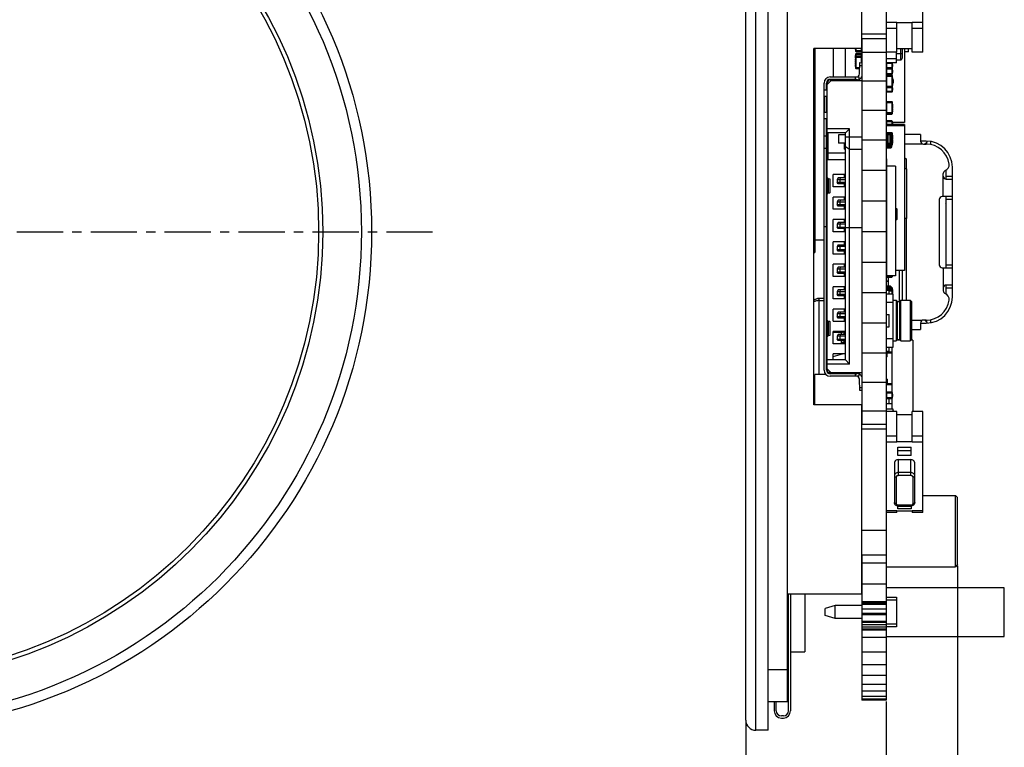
# Model space of a CAD drawing. Header units: millimetres. Extents: x -49 to 165, y -182 to -55.
# Tile 5 of 93: x 16 to 64, y -152 to -116. Entities that reach past the tile are written whole.
import ezdxf

# ---------------------------------------------------------------- set-up
doc = ezdxf.new("R2010")
doc.units = ezdxf.units.MM
doc.header["$LTSCALE"] = 1.21
doc.header["$MEASUREMENT"] = 0
doc.header["$PDMODE"] = 3
doc.header["$PDSIZE"] = 0.3125
doc.linetypes.add('CENTER', pattern=[0.6, 0.375, -0.075, 0.075, -0.075])
doc.layers.get('0').update_dxf_attribs({"linetype": 'CONTINUOUS'})
doc.layers.get('DEFPOINTS').update_dxf_attribs({"linetype": 'CONTINUOUS'})
doc.layers.add('Dim', color=3, linetype='CONTINUOUS', lineweight=25)
doc.styles.get("Standard").update_dxf_attribs({"font": 'txt', "width": 0.8})
doc.dimstyles.get("Standard").update_dxf_attribs({"dimtxt": 0.15625, "dimasz": 0.1875, "dimexe": 0.125, "dimexo": 0.0625, "dimgap": 0.09, "dimtad": 0, "dimtih": 1, "dimtoh": 1, "dimzin": 4, "dimdsep": 46, "dimtxsty": 'Standard', "dimblk": '_FILLED', "dimblk1": '_FILLED', "dimblk2": '_FILLED', "dimcen": 0.09, "dimazin": 1, "dimtp": 0.01, "dimtm": 0.01, "dimtfac": 1, "dimtofl": 0, "dimtmove": 0, "dimatfit": 3, "dimldrblk": '_FILLED', "dimfxl": 1, "dimtolj": 1, "dimtzin": 4, "dimarcsym": 0})

# ---------------------------------------------------------------- blocks, each defined once
blk = doc.blocks.new('_FILLED')
at = {"color": 0, "linetype": 'ByBlock'}
blk.add_solid([(0, 0), (-1, 0.167), (-1, -0.167)], dxfattribs=at)
blk = doc.blocks.new('*D67')
at = {"layer": 'DEFPOINTS', "color": 0}
for p in [(58.495, -149.586), (51.595, -150.554), (51.595, -155.051)]:
    blk.add_point(p, dxfattribs=at)
at = {"layer": 'Dim', "color": 0, "lineweight": -2}
for p, q in [((58.495, -149.649), (58.495, -155.176)), ((51.595, -150.617), (51.595, -155.176)), ((53.095, -155.051), (53.255, -155.051)), ((56.995, -155.051), (56.835, -155.051))]:
    blk.add_line(p, q, dxfattribs=at)
at = {"layer": 'Dim', "color": 0, "lineweight": -2, "xscale": 1.5, "yscale": 1.5, "zscale": 1.5, "rotation": 180}
blk.add_blockref('_FILLED', (51.595, -155.051), dxfattribs=at)
at = {"layer": 'Dim', "color": 0, "lineweight": -2, "xscale": 1.5, "yscale": 1.5, "zscale": 1.5}
blk.add_blockref('_FILLED', (58.495, -155.051), dxfattribs=at)
at = {"layer": 'Dim', "color": 0, "insert": (55.045, -155.051), "char_height": 1.5, "attachment_point": 5, "line_spacing_factor": 1.5}
blk.add_mtext('\\A1;6.90', dxfattribs=at)
blk = doc.blocks.new('*D68')
at = {"layer": 'DEFPOINTS', "color": 0}
for p in [(61.995, -142.924), (51.595, -150.554), (61.995, -158.654)]:
    blk.add_point(p, dxfattribs=at)
at = {"layer": 'Dim', "color": 0, "lineweight": -2}
for p, q in [((61.995, -142.987), (61.995, -158.779)), ((51.595, -150.617), (51.595, -158.779)), ((53.095, -158.654), (54.705, -158.654)), ((60.495, -158.654), (58.885, -158.654))]:
    blk.add_line(p, q, dxfattribs=at)
at = {"layer": 'Dim', "color": 0, "lineweight": -2, "xscale": 1.5, "yscale": 1.5, "zscale": 1.5, "rotation": 180}
blk.add_blockref('_FILLED', (51.595, -158.654), dxfattribs=at)
at = {"layer": 'Dim', "color": 0, "lineweight": -2, "xscale": 1.5, "yscale": 1.5, "zscale": 1.5}
blk.add_blockref('_FILLED', (61.995, -158.654), dxfattribs=at)
at = {"layer": 'Dim', "color": 0, "insert": (56.795, -158.654), "char_height": 1.5, "attachment_point": 5, "line_spacing_factor": 1.5}
blk.add_mtext('\\A1;10.40', dxfattribs=at)

msp = doc.modelspace()

# ---------------------------------------------------------------- linework, layer by layer
at = {"color": 7, "linetype": 'Continuous'}
for p, q in [((52.095, -151.054), (52.095, -102.094)), ((52.695, -151.054), (52.695, -102.094)), ((51.595, -150.554), (51.595, -102.594)), ((53.645, -149.654), (53.645, -103.304)), ((57.295, -117.574), (57.295, -103.778)), ((58.495, -103.562), (58.495, -149.586)), ((58.495, -116.872), (57.297, -116.872)), ((58.495, -117.107), (57.297, -117.107)), ((58.495, -117.769), (57.297, -117.769)), ((58.495, -119.179), (57.297, -119.179)), ((58.495, -120.62), (57.297, -120.62)), ((58.495, -122.086), (57.297, -122.086)), ((58.495, -123.572), (57.297, -123.572)), ((58.495, -125.071), (57.297, -125.071)), ((58.495, -126.576), (57.297, -126.576)), ((58.495, -128.081), (57.297, -128.081)), ((58.495, -129.579), (57.297, -129.579)), ((58.495, -131.065), (57.297, -131.065)), ((58.495, -132.532), (57.297, -132.532)), ((58.495, -133.973), (57.297, -133.973)), ((57.295, -144.374), (57.295, -135.074)), ((58.495, -135.382), (57.297, -135.382)), ((58.495, -136.044), (57.297, -136.044)), ((58.495, -136.279), (57.297, -136.279)), ((60.295, -139.524), (61.895, -139.524)), ((61.995, -139.624), (61.895, -139.524)), ((61.895, -143.024), (61.895, -139.524)), ((61.995, -142.924), (61.995, -139.624)), ((58.495, -141.253), (57.297, -141.253)), ((58.495, -142.464), (57.297, -142.464)), ((57.297, -142.464), (57.297, -149.586)), ((58.495, -142.847), (57.297, -142.847)), ((58.495, -143.024), (61.895, -143.024)), ((61.995, -142.924), (61.895, -143.024)), ((58.495, -143.877), (57.297, -143.877)), ((57.295, -144.374), (53.645, -144.374)), ((53.695, -150.104), (53.695, -144.374)), ((53.795, -144.374), (53.795, -150.104)), ((54.495, -144.374), (54.495, -147.197)), ((58.495, -144.525), (58.995, -144.525)), ((58.995, -144.525), (58.995, -145.985)), ((55.995, -144.935), (55.495, -145.085)), ((57.297, -144.935), (55.995, -144.935)), ((55.995, -145.575), (55.995, -144.935)), ((58.495, -144.751), (57.297, -144.751)), ((58.495, -144.796), (57.297, -144.796)), ((58.495, -144.82), (57.297, -144.82)), ((58.495, -144.875), (57.297, -144.875)), ((58.995, -144.661), (58.495, -144.661)), ((55.495, -145.425), (55.495, -145.085)), ((55.995, -145.575), (55.495, -145.425)), ((58.495, -145.11), (57.297, -145.11)), ((58.495, -145.329), (57.297, -145.329)), ((58.495, -145.388), (57.297, -145.388)), ((57.297, -145.575), (55.995, -145.575)), ((58.495, -145.711), (57.297, -145.711)), ((58.495, -145.765), (57.297, -145.765)), ((58.495, -145.882), (57.297, -145.882)), ((58.495, -145.999), (57.297, -145.999)), ((58.995, -145.849), (58.495, -145.849)), ((58.995, -145.985), (58.495, -145.985)), ((58.495, -146.098), (57.297, -146.098)), ((58.495, -146.137), (57.297, -146.137)), ((58.495, -146.504), (57.297, -146.504)), ((53.795, -147.197), (54.495, -147.197)), ((58.495, -147.214), (57.297, -147.214)), ((58.495, -147.835), (57.297, -147.835)), ((53.645, -148.082), (52.695, -148.082)), ((58.495, -148.366), (57.297, -148.366)), ((58.495, -148.803), (57.297, -148.803)), ((58.495, -149.144), (57.297, -149.144)), ((58.495, -149.39), (57.297, -149.39)), ((53.645, -149.654), (52.695, -149.654)), ((52.995, -149.654), (52.995, -150.104)), ((53.095, -150.104), (53.095, -149.654)), ((58.495, -149.537), (57.297, -149.537)), ((58.495, -149.586), (57.297, -149.586)), ((53.445, -150.354), (53.345, -150.354)), ((53.345, -150.454), (53.445, -150.454)), ((52.695, -151.054), (52.095, -151.054))]:
    msp.add_line(p, q, dxfattribs=at)
at = {"color": 6, "linetype": 'Continuous'}
for p, q in [((60.295, -117.754), (60.295, -112.773)), ((59.023, -116.297), (58.495, -116.302)), ((59.023, -117.754), (59.023, -116.296)), ((59.023, -116.296), (59.767, -116.296)), ((59.767, -117.754), (59.767, -116.296)), ((60.295, -116.302), (59.767, -116.297)), ((58.495, -116.58), (59.023, -116.58)), ((59.767, -116.58), (60.295, -116.58)), ((57.297, -117.107), (57.297, -119.144)), ((54.945, -135.074), (54.945, -117.574)), ((57.295, -117.574), (54.945, -117.574)), ((54.995, -117.574), (54.995, -127.597)), ((55.893, -117.574), (55.893, -118.974)), ((56.495, -118.974), (56.495, -117.574)), ((56.989, -117.627), (56.989, -117.574)), ((56.989, -117.608), (56.992, -117.608)), ((56.992, -117.616), (56.989, -117.616)), ((56.989, -117.627), (56.992, -117.627)), ((56.989, -118.036), (56.989, -117.929)), ((56.989, -117.929), (56.992, -117.929)), ((56.989, -117.974), (56.992, -117.974)), ((56.992, -117.574), (56.992, -117.702)), ((56.992, -117.671), (57.297, -117.671)), ((57.266, -117.702), (56.992, -117.702)), ((56.992, -117.857), (56.992, -118.539)), ((56.992, -117.857), (57.297, -117.857)), ((57.023, -117.732), (57.023, -117.574)), ((57.023, -117.732), (57.266, -117.732)), ((57.023, -118.569), (57.023, -117.827)), ((57.266, -117.827), (57.023, -117.827)), ((57.266, -117.96), (57.023, -117.96)), ((57.266, -117.574), (57.266, -117.732)), ((57.266, -117.827), (57.266, -118.276)), ((59.023, -117.754), (58.495, -117.754)), ((58.995, -118.276), (58.995, -117.754)), ((59.295, -117.835), (58.995, -117.835)), ((59.023, -117.582), (59.767, -117.582)), ((59.195, -117.582), (59.195, -118.135)), ((59.295, -118.035), (59.295, -117.582)), ((59.395, -117.582), (59.395, -121.206)), ((59.595, -117.738), (59.395, -117.738)), ((59.595, -117.738), (59.595, -117.582)), ((60.295, -117.754), (59.767, -117.754)), ((56.992, -117.991), (56.989, -117.991)), ((56.992, -118.036), (56.989, -118.036)), ((56.989, -118.157), (56.989, -118.083)), ((56.992, -118.083), (56.989, -118.083)), ((56.992, -118.083), (56.989, -118.083)), ((56.992, -118.12), (56.989, -118.12)), ((56.989, -118.157), (56.992, -118.157)), ((56.989, -118.258), (56.989, -118.181)), ((56.992, -118.181), (56.989, -118.181)), ((56.992, -118.181), (56.989, -118.181)), ((56.989, -118.184), (56.992, -118.184)), ((56.989, -118.221), (56.992, -118.221)), ((56.989, -118.258), (56.992, -118.258)), ((56.989, -118.362), (56.989, -118.288)), ((56.992, -118.288), (56.989, -118.288)), ((56.992, -118.288), (56.989, -118.288)), ((56.992, -118.325), (56.989, -118.325)), ((56.989, -118.362), (56.992, -118.362)), ((56.989, -118.464), (56.989, -118.39)), ((56.989, -118.39), (56.992, -118.39)), ((56.989, -118.39), (56.992, -118.39)), ((56.989, -118.399), (56.992, -118.399)), ((56.989, -118.436), (56.992, -118.436)), ((56.992, -118.453), (56.989, -118.453)), ((56.989, -118.464), (56.992, -118.464)), ((56.992, -117.99), (57.297, -117.99)), ((57.297, -118.02), (56.992, -118.02)), ((57.186, -118.827), (57.195, -118.274)), ((57.297, -118.426), (57.193, -118.424)), ((57.195, -118.274), (57.297, -118.276)), ((58.495, -118.076), (58.995, -118.076)), ((58.995, -118.276), (58.495, -118.276)), ((58.526, -118.851), (58.526, -118.276)), ((58.526, -118.292), (58.8, -118.292)), ((58.77, -118.276), (58.77, -118.851)), ((58.8, -118.536), (58.8, -118.292)), ((58.8, -118.357), (58.803, -118.357)), ((58.8, -118.357), (58.803, -118.357)), ((58.8, -118.402), (58.803, -118.402)), ((58.803, -118.42), (58.8, -118.42)), ((58.803, -118.464), (58.8, -118.464)), ((58.803, -118.357), (58.803, -118.464)), ((58.995, -118.135), (59.195, -118.135)), ((56.992, -118.508), (57.191, -118.508)), ((57.191, -118.539), (56.992, -118.539)), ((57.023, -118.569), (57.19, -118.569)), ((58.8, -118.536), (58.495, -118.536)), ((58.8, -118.82), (58.495, -118.82)), ((58.8, -118.949), (58.495, -118.949)), ((58.495, -118.949), (58.499, -118.949)), ((58.515, -118.89), (58.515, -118.849)), ((58.526, -118.566), (58.77, -118.566)), ((58.526, -118.576), (58.8, -118.576)), ((58.526, -118.851), (58.77, -118.851)), ((58.526, -119.714), (58.526, -118.888)), ((58.77, -118.888), (58.526, -118.888)), ((58.77, -118.888), (58.526, -118.888)), ((58.526, -118.919), (58.8, -118.919)), ((58.77, -118.888), (58.77, -119.714)), ((58.8, -118.82), (58.8, -118.576)), ((58.803, -118.648), (58.8, -118.648)), ((58.803, -118.649), (58.8, -118.649)), ((58.803, -118.658), (58.8, -118.658)), ((58.8, -118.667), (58.803, -118.667)), ((58.803, -118.755), (58.8, -118.755)), ((58.8, -119.683), (58.8, -118.919)), ((58.803, -118.648), (58.803, -118.755)), ((55.445, -133.374), (55.445, -119.274)), ((55.565, -119.624), (55.565, -119.274)), ((55.565, -119.274), (55.595, -119.274)), ((55.595, -119.344), (55.795, -119.144)), ((55.595, -133.374), (55.595, -119.274)), ((55.745, -118.974), (57.145, -118.974)), ((55.745, -119.124), (55.745, -119.094)), ((56.995, -119.094), (55.745, -119.094)), ((55.745, -119.124), (57.145, -119.124)), ((55.795, -119.144), (57.295, -119.144)), ((55.893, -119.124), (55.893, -119.144)), ((56.295, -119.144), (56.354, -119.124)), ((56.295, -119.144), (56.295, -119.124)), ((56.895, -119.124), (56.895, -119.144)), ((56.995, -119.094), (56.995, -118.974)), ((57.095, -118.974), (57.095, -118.962)), ((57.145, -118.974), (57.145, -119.124)), ((57.295, -119.144), (57.295, -120.62)), ((57.297, -119.179), (57.297, -136.044)), ((58.803, -119.012), (58.8, -119.012)), ((58.803, -119.012), (58.8, -119.012)), ((58.803, -119.049), (58.8, -119.049)), ((58.8, -119.086), (58.803, -119.086)), ((58.803, -119.11), (58.8, -119.11)), ((58.803, -119.11), (58.8, -119.11)), ((58.803, -119.187), (58.8, -119.187)), ((58.803, -119.217), (58.8, -119.217)), ((58.803, -119.217), (58.8, -119.217)), ((58.803, -119.254), (58.8, -119.254)), ((58.8, -119.291), (58.803, -119.291)), ((58.803, -119.319), (58.8, -119.319)), ((58.803, -119.319), (58.8, -119.319)), ((58.8, -119.33), (58.803, -119.33)), ((58.803, -119.382), (58.8, -119.382)), ((58.803, -119.393), (58.8, -119.393)), ((58.803, -119.012), (58.803, -119.086)), ((58.803, -119.028), (58.82, -119.028)), ((58.803, -119.028), (58.82, -119.028)), ((58.803, -119.11), (58.803, -119.187)), ((58.803, -119.217), (58.803, -119.291)), ((58.803, -119.319), (58.803, -119.393)), ((58.803, -119.358), (58.82, -119.358)), ((58.82, -119.358), (58.82, -119.028)), ((58.82, -119.109), (58.83, -119.109)), ((58.82, -119.188), (58.83, -119.188)), ((58.82, -119.267), (58.83, -119.267)), ((58.82, -119.273), (58.83, -119.273)), ((58.82, -119.277), (58.83, -119.277)), ((58.83, -119.109), (58.83, -119.277)), ((55.565, -119.624), (55.445, -119.624)), ((58.8, -119.437), (58.495, -119.437)), ((58.8, -119.467), (58.495, -119.467)), ((58.8, -119.683), (58.495, -119.683)), ((58.515, -120.192), (58.515, -119.712)), ((58.526, -119.498), (58.77, -119.498)), ((58.526, -119.714), (58.77, -119.714)), ((58.803, -119.511), (58.8, -119.511)), ((58.803, -119.513), (58.8, -119.513)), ((58.803, -119.521), (58.8, -119.521)), ((58.8, -119.53), (58.803, -119.53)), ((58.803, -119.618), (58.8, -119.618)), ((58.803, -119.511), (58.803, -119.618)), ((55.475, -120.724), (55.475, -119.924)), ((55.475, -119.924), (55.565, -119.924)), ((55.565, -119.924), (55.565, -120.724)), ((58.515, -119.997), (58.495, -119.997)), ((58.495, -120.211), (58.497, -120.211)), ((58.8, -120.251), (58.495, -120.251)), ((58.495, -120.251), (58.499, -120.251)), ((58.526, -120.8), (58.526, -120.19)), ((58.77, -120.19), (58.526, -120.19)), ((58.526, -120.221), (58.8, -120.221)), ((58.77, -120.19), (58.77, -120.8)), ((58.8, -120.77), (58.8, -120.221)), ((58.803, -120.314), (58.8, -120.314)), ((58.803, -120.351), (58.8, -120.351)), ((58.8, -120.388), (58.803, -120.388)), ((58.8, -120.393), (58.803, -120.393)), ((58.803, -120.314), (58.803, -120.489)), ((55.565, -120.724), (55.475, -120.724)), ((58.8, -120.739), (58.495, -120.739)), ((58.8, -120.77), (58.495, -120.77)), ((58.515, -121.138), (58.515, -120.798)), ((58.526, -120.8), (58.77, -120.8)), ((58.803, -120.412), (58.8, -120.412)), ((58.803, -120.489), (58.8, -120.489)), ((58.803, -120.519), (58.8, -120.519)), ((58.803, -120.556), (58.8, -120.556)), ((58.8, -120.593), (58.803, -120.593)), ((58.803, -120.621), (58.8, -120.621)), ((58.8, -120.632), (58.803, -120.632)), ((58.803, -120.684), (58.8, -120.684)), ((58.803, -120.695), (58.8, -120.695)), ((58.803, -120.519), (58.803, -120.593)), ((58.803, -120.621), (58.803, -120.695)), ((55.445, -121.024), (55.565, -121.024)), ((55.565, -133.374), (55.565, -121.024)), ((58.515, -120.965), (58.495, -120.965)), ((58.515, -121.72), (58.515, -121.304)), ((59.395, -121.304), (58.515, -121.304)), ((58.526, -121.304), (58.526, -121.136)), ((58.77, -121.136), (58.526, -121.136)), ((58.526, -121.166), (58.8, -121.166)), ((58.77, -121.136), (58.77, -121.304)), ((58.8, -121.304), (58.8, -121.166)), ((59.395, -121.206), (58.8, -121.206)), ((58.803, -121.238), (58.8, -121.238)), ((58.803, -121.239), (58.8, -121.239)), ((58.803, -121.248), (58.8, -121.248)), ((58.8, -121.257), (58.803, -121.257)), ((58.803, -121.238), (58.803, -121.304)), ((59.395, -121.304), (59.395, -128.484)), ((56.695, -121.524), (55.595, -121.524)), ((56.495, -121.724), (55.595, -121.724)), ((55.645, -123.024), (55.645, -121.724)), ((56.145, -121.824), (56.145, -122.224)), ((56.495, -121.824), (56.145, -121.824)), ((56.695, -121.524), (56.495, -121.724)), ((56.495, -132.874), (56.495, -121.724)), ((56.695, -133.074), (56.695, -121.524)), ((58.515, -121.41), (58.495, -121.41)), ((58.495, -121.773), (58.775, -121.773)), ((58.775, -121.823), (58.495, -121.823)), ((59.395, -121.38), (58.515, -121.38)), ((58.526, -121.727), (58.526, -121.718)), ((58.77, -121.718), (58.526, -121.718)), ((58.77, -121.718), (58.526, -121.718)), ((58.526, -122.223), (58.526, -121.823)), ((58.545, -122.323), (58.545, -121.723)), ((58.725, -121.723), (58.545, -121.723)), ((58.595, -122.223), (58.595, -121.823)), ((58.675, -121.823), (58.675, -122.223)), ((58.725, -122.323), (58.725, -121.723)), ((58.769, -121.749), (58.8, -121.749)), ((58.77, -121.718), (58.77, -121.75)), ((58.77, -121.823), (58.77, -122.223)), ((58.775, -121.823), (58.775, -121.773)), ((58.8, -121.779), (58.775, -121.779)), ((58.8, -122.297), (58.8, -121.749)), ((58.803, -121.842), (58.8, -121.842)), ((58.803, -121.842), (58.8, -121.842)), ((58.803, -121.842), (58.803, -121.916)), ((60.185, -121.805), (59.395, -121.805)), ((60.185, -121.805), (60.185, -122.125)), ((55.445, -121.874), (55.595, -121.874)), ((56.495, -122.224), (56.145, -122.224)), ((56.445, -122.524), (56.445, -122.224)), ((56.495, -121.924), (57.295, -121.924)), ((58.495, -122.223), (58.775, -122.223)), ((58.775, -122.273), (58.495, -122.273)), ((58.502, -122.297), (58.495, -122.297)), ((58.526, -122.328), (58.526, -122.319)), ((58.526, -122.328), (58.77, -122.328)), ((58.545, -122.323), (58.725, -122.323)), ((58.545, -122.458), (58.545, -122.328)), ((58.725, -122.328), (58.725, -122.458)), ((58.8, -122.297), (58.769, -122.297)), ((58.77, -122.296), (58.77, -122.328)), ((58.775, -122.273), (58.775, -122.223)), ((58.8, -122.267), (58.775, -122.267)), ((58.775, -122.408), (58.775, -122.327)), ((58.803, -121.879), (58.8, -121.879)), ((58.8, -121.916), (58.803, -121.916)), ((58.803, -121.94), (58.8, -121.94)), ((58.803, -121.94), (58.8, -121.94)), ((58.803, -122.017), (58.8, -122.017)), ((58.803, -122.047), (58.8, -122.047)), ((58.803, -122.047), (58.8, -122.047)), ((58.803, -122.084), (58.8, -122.084)), ((58.8, -122.121), (58.803, -122.121)), ((58.803, -122.149), (58.8, -122.149)), ((58.803, -122.149), (58.8, -122.149)), ((58.8, -122.16), (58.803, -122.16)), ((58.803, -122.212), (58.8, -122.212)), ((58.803, -122.223), (58.8, -122.223)), ((58.803, -121.94), (58.803, -122.017)), ((58.803, -122.047), (58.803, -122.121)), ((58.803, -122.149), (58.803, -122.223)), ((59.395, -122.255), (60.26, -122.255)), ((60.465, -122.125), (60.185, -122.125)), ((60.335, -122.275), (60.465, -122.275)), ((60.492, -122.277), (60.492, -122.175)), ((60.665, -122.14), (60.665, -122.293)), ((55.565, -122.487), (55.445, -122.487)), ((55.595, -122.478), (55.565, -122.487)), ((56.495, -122.724), (55.595, -122.724)), ((56.445, -122.524), (56.495, -122.524)), ((56.695, -122.537), (56.495, -122.415)), ((57.295, -122.537), (56.695, -122.537)), ((58.775, -122.408), (58.495, -122.408)), ((58.515, -122.804), (58.495, -122.804)), ((58.515, -123.415), (58.515, -122.448)), ((58.545, -122.458), (58.725, -122.458)), ((55.645, -122.824), (55.595, -122.824)), ((55.595, -123.024), (56.495, -123.024)), ((58.515, -122.835), (58.495, -122.835)), ((58.515, -122.901), (58.495, -122.901)), ((58.495, -123.145), (58.511, -123.145)), ((58.511, -123.014), (58.511, -123.417)), ((58.511, -123.014), (58.515, -123.014)), ((59.395, -122.93), (59.485, -123.005)), ((59.485, -123.484), (59.485, -123.005)), ((55.895, -124.374), (55.895, -123.774)), ((56.495, -123.774), (55.895, -123.774)), ((56.445, -123.924), (56.445, -123.774)), ((58.495, -123.395), (58.511, -123.395)), ((58.495, -123.41), (58.511, -123.41)), ((58.52, -123.687), (58.495, -123.687)), ((58.511, -123.713), (58.511, -123.774)), ((58.515, -123.774), (58.511, -123.774)), ((58.515, -124.21), (58.515, -123.716)), ((58.52, -128.739), (58.52, -123.353)), ((58.945, -123.353), (58.52, -123.353)), ((58.945, -123.353), (58.945, -128.739)), ((59.495, -123.484), (59.395, -123.484)), ((59.495, -123.484), (59.495, -125.921)), ((61.295, -124.845), (61.295, -123.716)), ((61.425, -123.6), (61.425, -123.992)), ((61.445, -123.995), (61.445, -123.548)), ((61.745, -123.986), (61.745, -123.405)), ((55.6, -123.924), (55.595, -123.924)), ((55.6, -123.924), (55.636, -123.978)), ((55.636, -123.978), (55.636, -124.67)), ((55.658, -124.668), (55.658, -123.981)), ((55.745, -124.657), (55.745, -123.992)), ((56.135, -123.924), (56.095, -124.004)), ((56.095, -124.004), (56.095, -124.144)), ((56.095, -124.004), (56.495, -124.004)), ((56.135, -124.224), (56.095, -124.144)), ((56.095, -124.144), (56.495, -124.144)), ((56.495, -123.924), (56.135, -123.924)), ((56.495, -124.224), (56.135, -124.224)), ((56.242, -123.924), (56.211, -124.004)), ((56.211, -124.004), (56.211, -124.144)), ((56.211, -124.144), (56.242, -124.224)), ((56.445, -124.374), (56.445, -124.224)), ((58.496, -124.025), (58.495, -124.025)), ((58.496, -124.185), (58.495, -124.185)), ((58.496, -124.205), (58.495, -124.205)), ((58.495, -124.21), (58.52, -124.21)), ((61.445, -123.986), (61.441, -123.994)), ((61.445, -123.845), (61.745, -123.845)), ((61.445, -123.995), (61.742, -123.995)), ((61.745, -123.986), (61.742, -123.995)), ((61.745, -124.845), (61.745, -123.995)), ((55.6, -124.724), (55.595, -124.724)), ((55.636, -124.67), (55.6, -124.724)), ((56.495, -124.374), (55.895, -124.374)), ((58.495, -124.54), (58.52, -124.54)), ((58.52, -124.658), (58.495, -124.658)), ((58.495, -124.745), (58.496, -124.745)), ((58.515, -125.463), (58.515, -124.698)), ((55.895, -125.474), (55.895, -124.874)), ((56.495, -124.874), (55.895, -124.874)), ((56.135, -125.024), (56.095, -125.104)), ((56.095, -125.104), (56.095, -125.244)), ((56.095, -125.104), (56.495, -125.104)), ((56.495, -125.024), (56.135, -125.024)), ((56.242, -125.024), (56.211, -125.104)), ((56.211, -125.104), (56.211, -125.244)), ((56.445, -125.024), (56.445, -124.874)), ((58.496, -124.945), (58.495, -124.945)), ((61.095, -124.995), (61.095, -128.195)), ((61.742, -124.845), (61.245, -124.845)), ((61.425, -124.845), (61.425, -128.345)), ((61.445, -128.336), (61.445, -124.853)), ((61.745, -124.995), (61.445, -124.995)), ((61.742, -124.845), (61.745, -124.853)), ((61.745, -128.336), (61.745, -124.853)), ((56.495, -125.474), (55.895, -125.474)), ((56.135, -125.324), (56.095, -125.244)), ((56.095, -125.244), (56.495, -125.244)), ((56.495, -125.324), (56.135, -125.324)), ((56.211, -125.244), (56.242, -125.324)), ((56.445, -125.474), (56.445, -125.324)), ((58.496, -125.245), (58.495, -125.245)), ((58.495, -125.445), (58.496, -125.445)), ((58.495, -125.525), (58.496, -125.525)), ((58.511, -125.475), (58.511, -125.955)), ((58.511, -125.475), (58.52, -125.475)), ((59.011, -125.455), (58.945, -125.455)), ((58.945, -125.475), (59.031, -125.475)), ((59.011, -125.455), (59.011, -125.975)), ((59.031, -125.955), (59.031, -125.475)), ((55.895, -126.574), (55.895, -125.974)), ((56.495, -125.974), (55.895, -125.974)), ((56.135, -126.124), (56.095, -126.204)), ((56.095, -126.204), (56.095, -126.344)), ((56.495, -126.204), (56.095, -126.204)), ((56.495, -126.124), (56.135, -126.124)), ((56.242, -126.124), (56.211, -126.204)), ((56.211, -126.204), (56.211, -126.344)), ((56.445, -126.124), (56.445, -125.974)), ((58.495, -125.855), (58.496, -125.855)), ((58.511, -125.945), (58.495, -125.945)), ((58.511, -125.921), (58.496, -125.921)), ((58.52, -125.955), (58.511, -125.955)), ((58.515, -126.515), (58.515, -125.968)), ((59.031, -125.955), (58.945, -125.955)), ((58.945, -125.975), (59.011, -125.975)), ((59.495, -125.921), (59.395, -125.921)), ((59.485, -129.94), (59.485, -125.921)), ((55.445, -126.324), (55.595, -126.324)), ((56.495, -126.574), (55.895, -126.574)), ((56.135, -126.424), (56.095, -126.344)), ((56.095, -126.344), (56.495, -126.344)), ((56.495, -126.424), (56.135, -126.424)), ((56.211, -126.344), (56.242, -126.424)), ((56.445, -126.574), (56.445, -126.424)), ((56.495, -126.374), (57.295, -126.374)), ((58.515, -126.245), (58.495, -126.245)), ((58.495, -126.335), (58.515, -126.335)), ((55.445, -126.997), (54.995, -126.997)), ((55.895, -127.674), (55.895, -127.074)), ((56.495, -127.074), (55.895, -127.074)), ((56.445, -127.224), (56.445, -127.074)), ((58.52, -126.787), (58.495, -126.787)), ((58.515, -127.129), (58.495, -127.129)), ((58.515, -127.35), (58.515, -126.815)), ((54.945, -127.597), (54.995, -127.597)), ((56.135, -127.224), (56.095, -127.304)), ((56.095, -127.304), (56.095, -127.444)), ((56.495, -127.304), (56.095, -127.304)), ((56.135, -127.524), (56.095, -127.444)), ((56.095, -127.444), (56.495, -127.444)), ((56.135, -127.224), (56.495, -127.224)), ((56.495, -127.524), (56.135, -127.524)), ((56.242, -127.224), (56.211, -127.304)), ((56.211, -127.304), (56.211, -127.444)), ((56.211, -127.444), (56.242, -127.524)), ((56.445, -127.674), (56.445, -127.524)), ((56.448, -127.224), (56.495, -127.211)), ((56.448, -127.524), (56.495, -127.538)), ((58.52, -127.622), (58.495, -127.622)), ((58.515, -128.484), (58.515, -127.65)), ((56.495, -127.674), (55.895, -127.674)), ((58.495, -127.663), (58.515, -127.663)), ((58.495, -127.993), (58.515, -127.993)), ((55.895, -128.774), (55.895, -128.174)), ((56.495, -128.174), (55.895, -128.174)), ((56.135, -128.324), (56.095, -128.404)), ((56.095, -128.404), (56.095, -128.544)), ((56.095, -128.404), (56.495, -128.404)), ((56.095, -128.544), (56.495, -128.544)), ((56.135, -128.624), (56.095, -128.544)), ((56.495, -128.324), (56.135, -128.324)), ((56.242, -128.324), (56.211, -128.404)), ((56.211, -128.404), (56.211, -128.544)), ((56.211, -128.544), (56.242, -128.624)), ((56.445, -128.324), (56.445, -128.174)), ((58.515, -128.178), (58.495, -128.178)), ((58.495, -128.245), (58.515, -128.245)), ((58.515, -128.445), (58.495, -128.445)), ((58.52, -128.484), (58.515, -128.484)), ((59.395, -128.484), (58.945, -128.484)), ((59.125, -128.484), (59.125, -130.01)), ((59.295, -129.94), (59.295, -128.484)), ((61.245, -128.345), (61.742, -128.345)), ((61.295, -128.345), (61.295, -129.473)), ((61.445, -128.195), (61.745, -128.195)), ((61.745, -128.336), (61.742, -128.345)), ((61.745, -129.195), (61.745, -128.345)), ((56.495, -128.774), (55.895, -128.774)), ((56.495, -128.624), (56.135, -128.624)), ((56.445, -128.774), (56.445, -128.624)), ((58.8, -128.772), (58.495, -128.772)), ((58.495, -128.985), (58.605, -128.985)), ((58.495, -129.005), (58.605, -129.005)), ((58.945, -128.739), (58.52, -128.739)), ((58.526, -128.802), (58.526, -128.739)), ((58.526, -128.802), (58.77, -128.802)), ((58.535, -128.985), (58.535, -129.005)), ((58.605, -129.245), (58.605, -128.802)), ((58.77, -128.739), (58.77, -128.802)), ((58.8, -128.772), (58.8, -128.739)), ((55.895, -129.874), (55.895, -129.274)), ((56.495, -129.274), (55.895, -129.274)), ((56.135, -129.424), (56.095, -129.504)), ((56.095, -129.504), (56.095, -129.644)), ((56.095, -129.504), (56.495, -129.504)), ((56.495, -129.424), (56.135, -129.424)), ((56.242, -129.424), (56.211, -129.504)), ((56.211, -129.504), (56.211, -129.644)), ((56.445, -129.424), (56.445, -129.274)), ((56.495, -129.398), (56.445, -129.398)), ((56.448, -129.424), (56.495, -129.411)), ((58.705, -129.245), (58.495, -129.245)), ((58.495, -129.44), (58.645, -129.44)), ((58.77, -129.319), (58.526, -129.319)), ((58.526, -129.44), (58.526, -129.319)), ((58.526, -129.349), (58.8, -129.349)), ((58.77, -129.43), (58.526, -129.43)), ((58.535, -129.245), (58.535, -129.319)), ((58.645, -129.64), (58.645, -129.44)), ((58.645, -129.46), (58.8, -129.46)), ((58.8, -129.491), (58.645, -129.491)), ((58.705, -129.245), (58.755, -129.295)), ((58.755, -129.319), (58.755, -129.295)), ((58.77, -129.319), (58.77, -129.64)), ((58.8, -129.64), (58.8, -129.349)), ((58.8, -129.415), (58.803, -129.415)), ((58.8, -129.459), (58.803, -129.459)), ((58.803, -129.477), (58.8, -129.477)), ((58.803, -129.522), (58.8, -129.522)), ((58.803, -129.535), (58.8, -129.535)), ((58.8, -129.546), (58.803, -129.546)), ((58.803, -129.563), (58.8, -129.563)), ((58.803, -129.415), (58.803, -129.522)), ((58.803, -129.535), (58.803, -129.609)), ((61.425, -129.198), (61.425, -129.59)), ((61.444, -129.198), (61.445, -129.203)), ((61.742, -129.195), (61.445, -129.195)), ((61.445, -129.642), (61.445, -129.195)), ((61.745, -129.345), (61.445, -129.345)), ((61.742, -129.195), (61.745, -129.203)), ((61.745, -129.785), (61.745, -129.203)), ((55.445, -129.858), (55.197, -129.858)), ((55.197, -133.586), (55.197, -129.858)), ((55.197, -129.958), (55.445, -129.958)), ((56.495, -129.874), (55.895, -129.874)), ((56.095, -129.644), (56.495, -129.644)), ((56.135, -129.724), (56.095, -129.644)), ((56.495, -129.724), (56.135, -129.724)), ((56.211, -129.644), (56.242, -129.724)), ((56.445, -129.874), (56.445, -129.724)), ((56.445, -129.798), (56.495, -129.798)), ((56.495, -129.738), (56.448, -129.724)), ((58.495, -129.89), (58.515, -129.89)), ((58.495, -129.97), (58.515, -129.97)), ((58.515, -129.978), (58.495, -129.978)), ((58.515, -130.009), (58.495, -130.009)), ((58.495, -130.045), (58.515, -130.045)), ((58.845, -129.64), (58.515, -129.64)), ((58.515, -130.64), (58.515, -129.64)), ((58.515, -130.04), (58.845, -130.04)), ((58.803, -129.6), (58.8, -129.6)), ((58.803, -129.609), (58.8, -129.609)), ((58.803, -129.637), (58.8, -129.637)), ((58.803, -129.637), (58.803, -129.64)), ((58.845, -132.24), (58.845, -129.64)), ((58.845, -129.94), (58.985, -129.94)), ((58.985, -129.94), (59.055, -130.01)), ((58.985, -129.94), (58.985, -131.94)), ((59.055, -130.01), (59.145, -130.01)), ((59.055, -131.87), (59.055, -130.01)), ((59.215, -129.94), (59.145, -130.01)), ((59.145, -130.01), (59.145, -131.87)), ((59.215, -129.94), (59.675, -129.94)), ((59.215, -131.94), (59.215, -129.94)), ((59.675, -129.94), (59.745, -130.01)), ((59.675, -129.94), (59.675, -131.94)), ((59.745, -130.01), (59.745, -131.87)), ((56.495, -130.374), (55.895, -130.374)), ((55.895, -130.974), (55.895, -130.374)), ((56.135, -130.524), (56.095, -130.604)), ((56.495, -130.524), (56.135, -130.524)), ((56.242, -130.524), (56.211, -130.604)), ((56.445, -130.524), (56.445, -130.374)), ((58.495, -130.515), (58.515, -130.515)), ((55.6, -130.924), (55.595, -130.924)), ((55.6, -130.924), (55.636, -130.978)), ((55.636, -130.978), (55.636, -131.67)), ((55.658, -131.668), (55.658, -130.981)), ((55.745, -131.657), (55.745, -130.992)), ((55.895, -130.974), (56.495, -130.974)), ((56.495, -130.604), (56.095, -130.604)), ((56.095, -130.604), (56.095, -130.744)), ((56.095, -130.744), (56.495, -130.744)), ((56.135, -130.824), (56.095, -130.744)), ((56.495, -130.824), (56.135, -130.824)), ((56.211, -130.604), (56.211, -130.744)), ((56.211, -130.744), (56.242, -130.824)), ((56.445, -130.974), (56.445, -130.824)), ((56.445, -130.898), (56.495, -130.898)), ((58.495, -130.64), (58.645, -130.64)), ((58.645, -131.24), (58.645, -130.64)), ((60.26, -130.935), (59.745, -130.935)), ((60.465, -130.915), (60.335, -130.915)), ((60.492, -131.015), (60.492, -130.912)), ((60.665, -130.897), (60.665, -131.049)), ((56.495, -131.474), (55.895, -131.474)), ((55.895, -132.074), (55.895, -131.474)), ((56.295, -131.524), (55.895, -131.524)), ((56.297, -131.624), (56.297, -131.524)), ((56.307, -131.524), (56.307, -131.548)), ((56.434, -131.624), (56.434, -131.474)), ((58.495, -131.24), (58.645, -131.24)), ((58.495, -131.365), (58.515, -131.365)), ((58.515, -132.24), (58.515, -131.24)), ((59.745, -131.385), (60.185, -131.385)), ((60.185, -131.065), (60.465, -131.065)), ((60.185, -131.065), (60.185, -131.385)), ((55.6, -131.724), (55.595, -131.724)), ((55.636, -131.67), (55.6, -131.724)), ((56.135, -131.624), (56.095, -131.704)), ((56.495, -131.704), (56.095, -131.704)), ((56.095, -131.704), (56.095, -131.844)), ((56.095, -131.844), (56.495, -131.844)), ((56.135, -131.924), (56.095, -131.844)), ((56.495, -131.624), (56.135, -131.624)), ((56.495, -131.924), (56.135, -131.924)), ((56.242, -131.624), (56.211, -131.704)), ((56.211, -131.704), (56.211, -131.844)), ((56.211, -131.844), (56.242, -131.924)), ((56.297, -131.548), (56.307, -131.548)), ((56.297, -132.074), (56.297, -131.924)), ((56.307, -132.074), (56.307, -131.924)), ((56.307, -131.998), (56.434, -131.998)), ((56.434, -132.074), (56.434, -131.924)), ((58.515, -131.911), (58.495, -131.911)), ((58.495, -131.99), (58.515, -131.99)), ((58.845, -131.84), (58.515, -131.84)), ((58.845, -131.94), (58.985, -131.94)), ((58.985, -131.94), (59.055, -131.87)), ((59.172, -131.897), (59.029, -131.897)), ((59.055, -131.87), (59.145, -131.87)), ((59.215, -131.94), (59.145, -131.87)), ((59.215, -131.94), (59.675, -131.94)), ((59.675, -131.94), (59.745, -131.87)), ((59.795, -131.897), (59.719, -131.897)), ((59.795, -131.897), (59.795, -135.403)), ((56.495, -132.074), (55.895, -132.074)), ((58.495, -132.44), (58.645, -132.44)), ((58.495, -132.473), (58.795, -132.473)), ((58.495, -132.473), (58.795, -132.473)), ((58.515, -132.24), (58.845, -132.24)), ((58.645, -132.44), (58.645, -132.24)), ((58.795, -134.468), (58.795, -132.24)), ((56.495, -132.874), (55.595, -132.874)), ((55.895, -132.701), (56.344, -132.574)), ((56.495, -132.574), (55.895, -132.574)), ((55.895, -132.874), (55.895, -132.574)), ((56.495, -132.874), (56.695, -133.074)), ((58.545, -132.723), (58.495, -132.723)), ((58.545, -132.523), (58.795, -132.523)), ((58.545, -132.723), (58.545, -132.523)), ((55.595, -133.374), (55.565, -133.374)), ((56.695, -133.074), (55.595, -133.074)), ((55.795, -133.504), (55.595, -133.304)), ((55.723, -133.524), (55.723, -133.432)), ((55.538, -133.586), (54.997, -133.586)), ((54.997, -135.074), (54.997, -133.586)), ((55.745, -133.524), (57.145, -133.524)), ((55.745, -133.554), (55.745, -133.524)), ((56.995, -133.554), (55.745, -133.554)), ((57.145, -133.674), (55.745, -133.674)), ((57.295, -133.504), (55.795, -133.504)), ((55.845, -133.514), (55.848, -133.504)), ((55.845, -133.523), (55.845, -133.514)), ((56.245, -133.514), (56.242, -133.504)), ((56.245, -133.523), (56.245, -133.514)), ((56.354, -133.524), (56.295, -133.504)), ((56.295, -133.504), (56.295, -133.524)), ((56.895, -133.504), (56.895, -133.524)), ((56.995, -133.674), (56.995, -133.554)), ((57.095, -133.687), (57.095, -133.674)), ((57.145, -133.524), (57.145, -133.674)), ((57.195, -134.374), (57.186, -133.822)), ((58.545, -133.823), (58.495, -133.823)), ((58.545, -133.823), (58.545, -134.023)), ((57.193, -134.224), (57.297, -134.223)), ((57.297, -134.373), (57.195, -134.374)), ((58.495, -134.073), (58.795, -134.073)), ((58.545, -134.023), (58.795, -134.023)), ((58.8, -134.729), (58.495, -134.729)), ((58.77, -134.454), (58.526, -134.454)), ((58.77, -134.454), (58.526, -134.454)), ((58.526, -134.759), (58.526, -134.454)), ((58.526, -134.485), (58.8, -134.485)), ((58.526, -134.759), (58.77, -134.759)), ((58.645, -135.028), (58.645, -134.759)), ((58.77, -134.454), (58.77, -134.759)), ((58.795, -135.277), (58.795, -134.745)), ((58.8, -134.729), (58.8, -134.485)), ((58.8, -134.55), (58.803, -134.55)), ((58.803, -134.556), (58.8, -134.556)), ((58.803, -134.558), (58.8, -134.558)), ((58.803, -134.567), (58.8, -134.567)), ((58.8, -134.575), (58.803, -134.575)), ((58.803, -134.663), (58.8, -134.663)), ((58.803, -134.55), (58.803, -134.663)), ((57.295, -135.074), (54.945, -135.074)), ((58.795, -135.028), (58.495, -135.028)), ((58.495, -135.078), (58.515, -135.078)), ((58.495, -135.274), (58.795, -135.274)), ((58.495, -135.277), (58.82, -135.277)), ((58.515, -135.274), (58.515, -135.028)), ((58.82, -135.277), (58.82, -135.403)), ((58.82, -135.358), (58.83, -135.358)), ((58.83, -135.358), (58.83, -135.403)), ((59.023, -135.403), (58.495, -135.403)), ((59.023, -136.891), (59.023, -135.403)), ((59.767, -135.573), (59.023, -135.573)), ((60.295, -135.403), (59.767, -135.403)), ((59.767, -136.891), (59.767, -135.403)), ((60.295, -140.371), (60.295, -135.403)), ((59.023, -136.608), (58.495, -136.608)), ((60.295, -136.608), (59.767, -136.608)), ((58.495, -136.886), (59.023, -136.891)), ((59.767, -136.891), (59.023, -136.891)), ((59.07, -137.152), (59.72, -137.152)), ((59.07, -137.57), (59.07, -137.152)), ((59.07, -137.325), (59.72, -137.325)), ((59.72, -137.57), (59.72, -137.152)), ((59.767, -136.891), (60.295, -136.886)), ((59.72, -137.57), (59.07, -137.57)), ((59.095, -137.767), (59.695, -137.767)), ((59.095, -138.537), (59.095, -137.767)), ((59.695, -137.767), (59.695, -138.537)), ((58.895, -137.931), (58.895, -139.872)), ((59.895, -139.872), (59.895, -137.931)), ((58.995, -139.93), (58.995, -138.619)), ((59.695, -138.398), (59.095, -138.398)), ((59.095, -138.537), (59.695, -138.537)), ((59.795, -138.619), (59.795, -139.93)), ((59.07, -140.191), (59.07, -140.051)), ((59.72, -140.191), (59.07, -140.191)), ((59.695, -140.011), (59.095, -140.011)), ((59.095, -140.054), (59.095, -140.011)), ((59.095, -140.054), (59.695, -140.054)), ((59.695, -140.011), (59.695, -140.054)), ((59.72, -140.051), (59.72, -140.191)), ((59.023, -140.281), (58.495, -140.285)), ((59.023, -140.371), (58.495, -140.371)), ((59.023, -140.371), (59.023, -140.28)), ((59.023, -140.28), (59.767, -140.28)), ((59.767, -140.28), (59.767, -140.371)), ((60.295, -140.285), (59.767, -140.281)), ((60.295, -140.371), (59.767, -140.371)), ((64.295, -144.055), (58.495, -144.055)), ((64.295, -146.455), (64.295, -144.055)), ((58.495, -146.455), (64.295, -146.455))]:
    msp.add_line(p, q, dxfattribs=at)
at = {"color": 4, "linetype": 'CENTER', "ltscale": 5}
msp.add_line((-16.871, -126.574), (36.539, -126.574), dxfattribs=at)
at = {"color": 7, "linetype": 'Continuous'}
for radius in [24.48, 23.98, 22.08, 21.88]:
    msp.add_circle((8.742, -126.574), radius, dxfattribs=at)
at = {"color": 6, "linetype": 'Continuous'}
for centre, radius, start, end in [((57.023, -117.702), 0.0305, 180, 270), ((57.023, -117.857), 0.0305, 90, 180), ((57.023, -117.99), 0.0305, 90, 180), ((58.77, -118.292), 0.0305, 360, 30.7288), ((59.195, -118.035), 0.1, 270, 0), ((57.023, -118.539), 0.0305, 180, 270), ((57.036, -118.824), 0.15, 270, 359), ((58.77, -118.536), 0.0305, 270, 360), ((58.77, -118.82), 0.0305, 270, 0), ((58.77, -118.919), 0.0305, 0, 90), ((58.77, -118.919), 0.0305, 0, 90), ((58.77, -118.576), 0.0305, 0, 41.8389), ((55.745, -119.274), 0.3, 90, 180), ((55.745, -119.274), 0.18, 90, 180), ((55.745, -119.274), 0.15, 90, 180), ((57.036, -118.824), 0.3, 291.6215, 331.1362), ((57.083, -119.724), 0.25, 329.0949, 329.8788), ((58.77, -119.467), 0.0305, 270, 360), ((58.77, -119.683), 0.0305, 270, 0), ((58.77, -120.221), 0.0305, 0, 90), ((58.77, -120.77), 0.0305, 270, 360), ((58.77, -121.166), 0.0305, 0, 90), ((58.545, -121.773), 0.05, 90, 180), ((58.725, -121.773), 0.05, 0, 90), ((58.77, -121.749), 0.0305, 0, 90), ((58.77, -121.749), 0.0305, 0, 90), ((58.545, -122.273), 0.05, 180, 270), ((58.725, -122.273), 0.05, 270, 0), ((58.77, -122.297), 0.0305, 270, 360), ((60.335, -122.125), 0.15, 179.9999, 270), ((60.465, -123.405), 1.28, 0, 90), ((60.465, -123.405), 1.13, 7.6158, 90), ((58.545, -122.408), 0.05, 180, 270), ((58.725, -122.408), 0.05, 270, 0), ((58.541, -123.014), 0.03, 148.1806, 180), ((58.541, -123.014), 0.03, 148.1729, 180), ((61.287, -123.295), 0.3, 290.463, 7.6158), ((58.541, -123.774), 0.03, 180, 211.8271), ((61.445, -123.716), 0.15, 110.463, 180), ((61.358, -123.53), 0.0967, 313.6028, 333.7084), ((61.445, -123.845), 0.15, 180.0002, 270), ((61.345, -123.954), 0.1, 336.9048, 0), ((58.545, -124.658), 0.05, 180, 240.0015), ((61.245, -124.995), 0.15, 90, 180), ((61.345, -125.235), 0.1, 0, 36.3612), ((58.531, -125.475), 0.02, 121.4305, 180), ((58.531, -125.475), 0.02, 121.4441, 180), ((59.011, -125.475), 0.02, 0, 90), ((59.011, -125.475), 0.02, 0, 90), ((58.531, -125.955), 0.02, 180, 238.5559), ((59.011, -125.955), 0.02, 270, 0), ((61.345, -127.954), 0.1, 323.6388, 0), ((61.245, -128.195), 0.15, 180, 270), ((58.77, -128.772), 0.0305, 270, 0), ((58.77, -129.349), 0.0305, 360, 90), ((58.77, -129.46), 0.0305, 0, 90), ((61.445, -129.345), 0.15, 90, 180.0002), ((61.445, -129.473), 0.15, 180, 249.537), ((61.358, -129.66), 0.0967, 26.2916, 46.3972), ((61.345, -129.235), 0.1, 0, 23.1526), ((55.197, -130.257), 0.4, 90, 129.1575), ((55.197, -130.258), 0.4, 90, 129.1582), ((60.465, -129.785), 1.28, 270, 0), ((60.465, -129.785), 1.13, 270, 352.3842), ((61.287, -129.895), 0.3, 352.3842, 69.537), ((60.335, -131.065), 0.15, 90, 180.0001), ((56.295, -131.374), 0.15, 270, 318.1897), ((55.745, -133.374), 0.3, 180, 270), ((55.745, -133.374), 0.18, 180, 270), ((55.745, -133.374), 0.15, 180, 270), ((57.036, -133.824), 0.15, 1, 90), ((57.036, -133.824), 0.3, 28.8692, 68.3761), ((58.77, -134.484), 0.0305, 360, 90), ((58.77, -134.485), 0.0305, 0, 90), ((58.77, -134.729), 0.0305, 270, 0)]:
    msp.add_arc(centre, radius, start, end, dxfattribs=at)
at = {"color": 7, "linetype": 'Continuous'}
for centre, radius, start, end in [((53.345, -150.104), 0.35, 180, 270), ((53.345, -150.104), 0.25, 180, 270), ((53.445, -150.104), 0.35, 270, 0), ((53.445, -150.104), 0.25, 270, 0), ((52.095, -150.554), 0.5, 180, 270)]:
    msp.add_arc(centre, radius, start, end, dxfattribs=at)
at = {"color": 6, "linetype": 'Continuous'}
for centre, major_axis, ratio, start_param, end_param in [((56.995, -119.244), (0.15, 0), 1, 0.927295, 1.570796), ((55.565, -119.774), (0, 0.15), 1, -0.201358, 0), ((55.475, -119.774), (0, 0.15), 1, -3.342951, -3.141593), ((55.565, -119.774), (0, 0.15), 1, -3.141593, -2.940235), ((55.475, -120.874), (0, 0.15), 1, 0, 0.201358), ((55.565, -120.874), (0, 0.15), 1, -0.201358, 0), ((55.565, -120.874), (0, 0.15), 1, -3.141593, -2.940235), ((60.318, -122.075), (0.2, 0), 0.999979, 4.794501, 5.759587), ((60.665, -122.275), (0.2, 0), 0.999979, 2.306239, 2.617994), ((55.786, -123.978), (0.15, 0), 0.035727, -3.117669, -2.595354), ((55.145, -123.992), (0.6, -0.001), 0.035727, 0.000031, 0.546239), ((55.786, -124.67), (0.15, 0), 0.035727, 2.595354, 3.117669), ((55.145, -124.657), (0.6, 0.001), 0.035727, -0.546239, -0.000031), ((55.786, -130.978), (0.15, 0), 0.035704, -3.117669, -2.595354), ((55.145, -130.992), (0.6, -0.001), 0.035704, 0.00003, 0.546239), ((60.318, -131.115), (0, 0.2), 0.999979, -1.047198, -0.082109), ((60.665, -130.915), (0, 0.2), 0.999979, -4.18879, -3.877035), ((55.786, -131.67), (0.15, 0), 0.035704, 2.595354, 3.117669), ((55.145, -131.657), (0.6, 0.001), 0.035704, -0.546239, -0.00003), ((56.995, -133.404), (0.15, 0), 1, -1.570796, -0.927295)]:
    msp.add_ellipse(centre, major_axis=major_axis, ratio=ratio, start_param=start_param, end_param=end_param, dxfattribs=at)
for points, knots in [([(61.436, -124.845), (61.438, -124.845), (61.444, -124.846), (61.445, -124.851), (61.445, -124.853)], [0, 0, 0, 0, 0.500412, 1, 1, 1, 1]), ([(61.445, -128.336), (61.445, -128.338), (61.444, -128.344), (61.438, -128.345), (61.436, -128.345)], [0, 0, 0, 0, 0.499561, 1, 1, 1, 1]), ([(55.197, -129.958), (55.173, -129.958), (55.085, -129.964), (54.998, -129.992), (54.943, -130.026)], [0, 0, 0, 0, 0.268204, 1, 1, 1, 1]), ([(59.095, -137.767), (59.069, -137.767), (59.019, -137.775), (58.962, -137.805), (58.928, -137.838), (58.91, -137.867), (58.898, -137.898), (58.895, -137.92), (58.895, -137.931)], [0, 0, 0, 0, 0.271688, 0.530815, 0.653929, 0.772404, 0.887233, 1, 1, 1, 1]), ([(59.895, -137.931), (59.895, -137.92), (59.893, -137.898), (59.881, -137.867), (59.862, -137.838), (59.828, -137.805), (59.772, -137.775), (59.721, -137.767), (59.695, -137.767)], [0, 0, 0, 0, 0.112767, 0.227596, 0.346071, 0.469185, 0.728312, 1, 1, 1, 1]), ([(59.095, -138.398), (59.069, -138.398), (59.019, -138.406), (58.962, -138.436), (58.928, -138.469), (58.91, -138.498), (58.898, -138.529), (58.895, -138.551), (58.895, -138.562)], [0, 0, 0, 0, 0.271667, 0.530775, 0.653893, 0.772378, 0.887224, 1, 1, 1, 1]), ([(58.895, -138.562), (58.895, -138.565), (58.897, -138.573), (58.903, -138.584), (58.912, -138.594), (58.93, -138.606), (58.958, -138.616), (58.982, -138.619), (58.995, -138.619)], [0, 0, 0, 0, 0.09044, 0.187445, 0.295403, 0.416275, 0.693058, 1, 1, 1, 1]), ([(58.995, -138.619), (58.995, -138.608), (59.001, -138.586), (59.024, -138.559), (59.057, -138.541), (59.082, -138.537), (59.095, -138.537)], [0, 0, 0, 0, 0.226689, 0.467654, 0.727517, 1, 1, 1, 1]), ([(59.895, -138.562), (59.895, -138.551), (59.893, -138.529), (59.881, -138.498), (59.862, -138.469), (59.828, -138.436), (59.772, -138.406), (59.721, -138.398), (59.695, -138.398)], [0, 0, 0, 0, 0.112764, 0.227577, 0.346039, 0.469144, 0.728282, 1, 1, 1, 1]), ([(59.695, -138.537), (59.708, -138.537), (59.734, -138.541), (59.767, -138.559), (59.79, -138.586), (59.795, -138.608), (59.795, -138.619)], [0, 0, 0, 0, 0.272483, 0.532346, 0.773311, 1, 1, 1, 1]), ([(59.795, -138.619), (59.808, -138.619), (59.833, -138.616), (59.861, -138.606), (59.878, -138.594), (59.888, -138.584), (59.894, -138.573), (59.895, -138.565), (59.895, -138.562)], [0, 0, 0, 0, 0.306862, 0.583614, 0.704509, 0.812501, 0.909547, 1, 1, 1, 1]), ([(59.095, -140.054), (59.07, -140.054), (59.019, -140.045), (58.964, -140.013), (58.929, -139.976), (58.91, -139.944), (58.898, -139.909), (58.895, -139.884), (58.895, -139.872)], [0, 0, 0, 0, 0.254331, 0.505145, 0.629648, 0.75345, 0.876823, 1, 1, 1, 1]), ([(58.995, -139.93), (58.982, -139.93), (58.958, -139.927), (58.93, -139.917), (58.912, -139.905), (58.903, -139.895), (58.897, -139.884), (58.895, -139.876), (58.895, -139.872)], [0, 0, 0, 0, 0.306862, 0.583614, 0.704509, 0.812501, 0.909547, 1, 1, 1, 1]), ([(59.095, -140.011), (59.082, -140.011), (59.057, -140.007), (59.024, -139.99), (59.001, -139.963), (58.995, -139.94), (58.995, -139.93)], [0, 0, 0, 0, 0.272483, 0.532346, 0.773311, 1, 1, 1, 1]), ([(59.895, -139.872), (59.895, -139.884), (59.893, -139.909), (59.88, -139.944), (59.861, -139.976), (59.827, -140.013), (59.771, -140.045), (59.721, -140.054), (59.695, -140.054)], [0, 0, 0, 0, 0.123172, 0.246544, 0.370351, 0.49486, 0.74568, 1, 1, 1, 1]), ([(59.795, -139.93), (59.795, -139.94), (59.79, -139.963), (59.767, -139.99), (59.734, -140.007), (59.708, -140.011), (59.695, -140.011)], [0, 0, 0, 0, 0.226689, 0.467654, 0.727517, 1, 1, 1, 1]), ([(59.895, -139.872), (59.895, -139.876), (59.894, -139.884), (59.888, -139.895), (59.878, -139.905), (59.861, -139.917), (59.833, -139.927), (59.808, -139.93), (59.795, -139.93)], [0, 0, 0, 0, 0.09044, 0.187445, 0.295403, 0.416275, 0.693058, 1, 1, 1, 1])]:
    msp.add_open_spline(points, degree=3, knots=knots, dxfattribs=at)

# ---------------------------------------------------------------- dimensions: what is measured, and where the dimension line sits
at = {"layer": 'Dim'}
for base, p1, p2, picture, middle in [((61.995, -158.654), (51.595, -150.554), (61.995, -142.924), '*D68', (56.795, -158.654)), ((51.595, -155.051), (58.495, -149.586), (51.595, -150.554), '*D67', (55.045, -155.051))]:
    dim = msp.add_linear_dim(base=base, p1=p1, p2=p2, dimstyle='Standard', override={"dimtxt": 1.5, "dimasz": 1.5, "dimtih": 0, "dimtoh": 0, "dimzin": 0, "dimcen": 0.198, "dimadec": 0, "dimazin": 0, "dimtp": 0, "dimtm": 0, "dimtdec": 4, "dimtzin": 0, "dimarcsym": 1}, dxfattribs=at)
    dim.commit()
    dim.dimension.update_dxf_attribs({"geometry": picture, "text_midpoint": middle})

doc.saveas('drawing.dxf')
